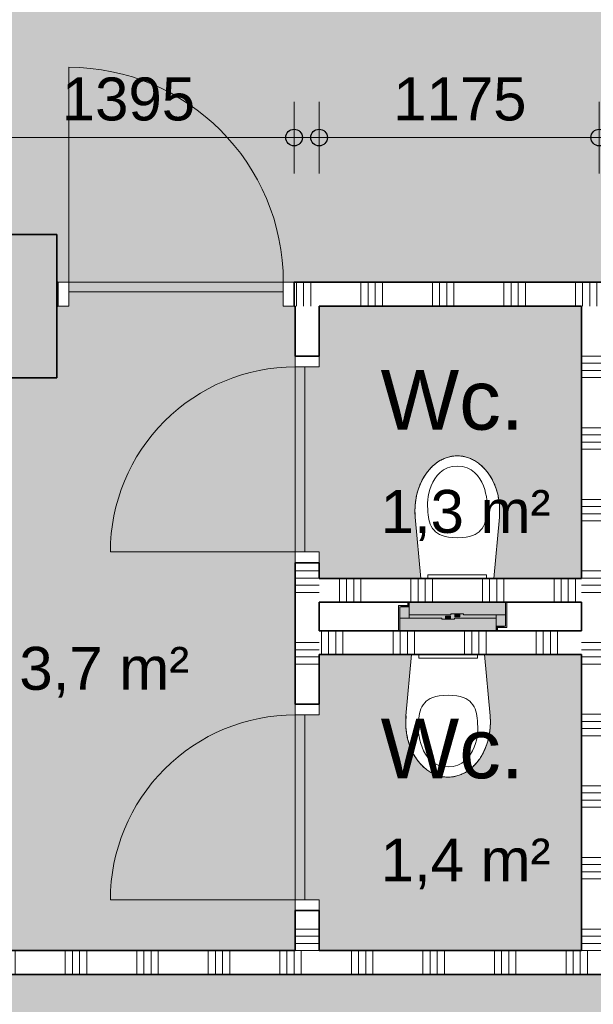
# Model space of a CAD drawing. Header units: millimetres. Extents: x 78984 to 109533, y 218 to 35070.
# Tile 19 of 28: x 88992 to 91397, y 25041 to 29165. Entities that reach past the tile are written whole.
import ezdxf

# ---------------------------------------------------------------- set-up
doc = ezdxf.new("R2010")
doc.units = ezdxf.units.MM
doc.linetypes.add('Hidden', pattern=[4, 2, -2])
for name, color, linetype, lineweight in [('A-ANNO-DIMS', 211, 'Continuous', 9), ('A-ANNO-DIMS-100', 211, 'Continuous', 9), ('A-AREA-IDEN', 2, 'Continuous', 13), ('A-AREA-PATT', 32, 'Continuous', 9), ('A-DOOR', 31, 'Continuous', 18), ('A-DOOR-FRAM', 31, 'Continuous', 13), ('A-WALL-PATT', 111, 'Continuous', 35), ('I-WALL', 2, 'Continuous', 18), ('P-SANR-FIXT', 6, 'Continuous', 13), ('S-COLS', 52, 'Continuous', 18)]:
    doc.layers.add(name, color=color, linetype=linetype, lineweight=lineweight)
doc.styles.add('Arial', font='arial.ttf', dxfattribs={"height": 180})
doc.styles.add('Arial_1', font='arial.ttf', dxfattribs={"height": 250})
doc.dimstyles.new('1_8mm', dxfattribs={"dimscale": 304.8, "dimtxt": 183.646692, "dimasz": 0.918635, "dimexe": 0.492126, "dimexo": 0.0625, "dimgap": 0.059055, "dimtad": 1, "dimdec": 0, "dimrnd": 5, "dimzin": 0, "dimdsep": 46, "dimtxsty": 'Arial', "dimblk1": 'DOTSMALL', "dimblk2": 'DOTSMALL', "dimsah": 1, "dimcen": 0.09, "dimdle": 0.590551, "dimazin": 0, "dimtfac": 1, "dimtdec": 4, "dimtix": 1, "dimtmove": 0, "dimatfit": 3, "dimfxl": 0.492126, "dimfxlon": 1, "dimtvp": 1, "dimtolj": 1, "dimtzin": 0, "dimlwd": 13, "dimlwe": 13, "dimarcsym": 2})

# ---------------------------------------------------------------- blocks, each defined once
blk = doc.blocks.new('300_28_ISR_kolom_vierkant_beton - 600x600-7608494-plot_02')
at = {"layer": 'S-COLS'}
blk.add_hatch(color=256, dxfattribs=at).paths.add_polyline_path([(300, -300), (300, 300), (-300, 300), (-300, -300)])
at = {"layer": 'S-COLS', "lineweight": 35}
for p, q in [((300, 300), (-300, 300)), ((-300, 300), (-300, -300)), ((300, -300), (300, 300)), ((-300, -300), (300, -300))]:
    blk.add_line(p, q, dxfattribs=at)
blk = doc.blocks.new('200_32_ISR_deur_binnen - dagmaat 0900x2300-7582107-plot_02')
at = {"layer": 'A-DOOR', "lineweight": 13}
blk.add_hatch(color=256, dxfattribs=at).paths.add_polyline_path([(450, 10), (450, 50), (-450, 50), (-450, 10), (252.7, 10)])
for p, q in [((-450, 50), (-450, 950)), ((-450, 50), (450, 50)), ((-450, 50), (-450, 10)), ((450, 50), (-450, 50)), ((450, 10), (450, 50)), ((-450, 10), (450, 10))]:
    blk.add_line(p, q, dxfattribs=at)
at = {"layer": 'A-DOOR', "linetype": 'Hidden', "lineweight": 13}
blk.add_line((-450, 10), (450, 10), dxfattribs=at)
at = {"layer": 'A-DOOR', "lineweight": 13}
blk.add_arc((-450, 50), 900, 360, 90, dxfattribs=at)
at = {"layer": 'A-DOOR-FRAM'}
for p, q in [((-450, 50), (-495, 50)), ((-450, -50), (-450, 50)), ((495, 50), (450, 50)), ((450, 50), (450, -50)), ((-495, -50), (-450, -50)), ((450, -50), (495, -50))]:
    blk.add_line(p, q, dxfattribs=at)
blk = doc.blocks.new('200_32_ISR_deur_binnen - dagmaat 0800x2300-7460249-plot_02')
at = {"layer": 'A-DOOR', "lineweight": 13}
blk.add_hatch(color=256, dxfattribs=at).paths.add_polyline_path([(387.5, 50), (-387.5, 50), (-387.5, 10), (387.5, 10)])
for p, q in [((-387.5, 50), (-387.5, 825)), ((-387.5, 50), (387.5, 50)), ((-387.5, 50), (-387.5, 10)), ((387.5, 50), (-387.5, 50)), ((387.5, 10), (387.5, 50)), ((-387.5, 10), (387.5, 10))]:
    blk.add_line(p, q, dxfattribs=at)
at = {"layer": 'A-DOOR', "linetype": 'Hidden', "lineweight": 13}
blk.add_line((-387.5, 10), (387.5, 10), dxfattribs=at)
at = {"layer": 'A-DOOR', "lineweight": 13}
blk.add_arc((-387.5, 50), 775, 360, 90, dxfattribs=at)
at = {"layer": 'A-DOOR-FRAM'}
for p, q in [((-387.5, 50), (-432.5, 50)), ((-387.5, -50), (-387.5, 50)), ((432.5, 50), (387.5, 50)), ((387.5, 50), (387.5, -50)), ((-432.5, -50), (-387.5, -50)), ((387.5, -50), (432.5, -50))]:
    blk.add_line(p, q, dxfattribs=at)
blk = doc.blocks.new('74_PF_toilet - Type 1-V31-plot_02')
at = {"layer": 'P-SANR-FIXT'}
for points in [[(-208, 189.5), (-208, 83.5), (-201.8, 83.5), (-201.8, 183.5), (-197.5, 183.5), (-197.5, 189.5), (-201.8, 189.5)], [(-201.8, 183.5), (-201.8, 136.5), (-26.5, 136.5), (-26.5, 131.5), (-10.1, 131.5), (-9.1, 144), (10.1, 144), (10.1, 131.5), (26.5, 131.5), (26.5, 136.5), (201.8, 136.5), (201.8, 149.5), (65.4, 149.5), (65.4, 154.5), (49, 154.5), (48, 142), (28.8, 142), (28.8, 154.5), (12.4, 154.5), (12.4, 149.5), (-162.9, 149.5), (-162.9, 183.5)], [(-195, 189.5), (-197.5, 189.5), (-197.5, 183.5), (-194, 183.5), (-194, 189.5)], [(-189.2, 189.5), (-191.6, 189.5), (-190.6, 183.5), (-189.2, 183.5)], [(-163.6, 189.5), (-189.2, 189.5), (-189.2, 183.5), (-162.9, 183.8), (-162.9, 189.5)], [(-201.8, 136.5), (-201.8, 83.5), (201.8, 83.5), (201.8, 136.5), (26.5, 136.5), (26.5, 131.5), (-26.5, 131.5), (-26.5, 136.5), (-156.2, 136.5)], [(2.7, 144), (-10.1, 144), (-9.1, 131.5), (10.1, 131.5), (9.1, 144), (5.2, 144)], [(202.5, 96.5), (201.8, 96.5), (202.5, 83.5), (208, 83.5), (208, 96.5), (202.8, 96.5)]]:
    blk.add_hatch(color=256, dxfattribs=at).paths.add_polyline_path(points)
for p, q in [((-208, 189.5), (-197.5, 189.5)), ((-208, 83.5), (-208, 189.5)), ((-201.8, 136.5), (-201.8, 183.5)), ((-201.8, 183.5), (-162.9, 183.5)), ((-197.5, 189.5), (-192.5, 189.5)), ((-191.9, 189.5), (-194.2, 189.5)), ((-192.5, 189.5), (-192.5, 183.5)), ((-189.2, 189.5), (-192.5, 189.5)), ((-163.6, 189.5), (-189.2, 189.5)), ((-201.8, 83.5), (-201.8, 136.5)), ((-201.8, 136.5), (-26.5, 136.5)), ((-26.5, 131.5), (-26.5, 136.5)), ((26.5, 131.5), (-26.5, 131.5)), ((-10.5, 144), (-10.5, 131.5)), ((10.5, 144), (-10.5, 144)), ((-10.1, 144), (-10.5, 144)), ((10.5, 144), (10.1, 144)), ((10.5, 131.5), (10.5, 144)), ((26.5, 136.5), (201.8, 136.5)), ((26.5, 136.5), (26.5, 131.5)), ((201.8, 149.5), (201.8, 136.5)), ((201.8, 136.5), (201.8, 83.5)), ((208, 96.5), (208, 83.5)), ((-176.3, -273.1), (-153, -16.5)), ((-176.3, -273.1), (-153, -16.5)), ((153, -16.5), (176.3, -273.1)), ((176.3, -273.1), (153, -16.5))]:
    blk.add_line(p, q, dxfattribs=at)
for start_param, end_param in [(1.453584, 3.141593), (3.141593, 4.829601)]:
    blk.add_ellipse((0, -300), major_axis=(0, 230), ratio=0.771739, start_param=start_param, end_param=end_param, dxfattribs=at)
for points, knots in [([(0, -487), (-62.6, -487), (-126, -396.6), (-126, -297), (-113.1, -217.6), (-56.2, -187), (0, -187)], [0, 0, 0, 0, 0.29817, 0.615872, 0.883496, 1.103556, 1.103556, 1.103556, 1.103556]), ([(0, -487), (62.6, -487), (126, -396.6), (126, -297), (113.1, -217.6), (56.2, -187), (0, -187)], [0, 0, 0, 0, 0.29817, 0.615872, 0.883496, 1.103556, 1.103556, 1.103556, 1.103556]), ([(0, -530), (-6.3, -530), (-18.9, -529.1), (-37.2, -525.3), (-52.3, -520), (-64.1, -514.6), (-72.7, -509.9), (-81.1, -504.7), (-89.4, -498.8), (-97.4, -492.4), (-105.1, -485.5), (-112.4, -478.1), (-119.5, -470.2), (-126.3, -461.7), (-132.7, -452.9), (-138.7, -443.7), (-144.4, -433.9), (-149.7, -423.8), (-154.5, -413.5), (-158.9, -402.8), (-162.8, -391.8), (-166.4, -380.5), (-169.4, -369.1), (-172, -357.4), (-174.1, -345.6), (-175.7, -333.6), (-177.2, -317.5), (-177.8, -297.5), (-177, -281.3), (-176.3, -273.1)], [0, 0, 0, 0, 0.0625, 0.125, 0.1875, 0.21875, 0.25, 0.28125, 0.3125, 0.34375, 0.375, 0.40625, 0.4375, 0.46875, 0.5, 0.53125, 0.5625, 0.59375, 0.625, 0.65625, 0.6875, 0.71875, 0.75, 0.78125, 0.8125, 0.84375, 0.875, 0.9375, 1, 1, 1, 1]), ([(176.3, -273.1), (177, -281.3), (177.8, -297.5), (177.2, -317.5), (175.7, -333.6), (174.1, -345.6), (172, -357.4), (169.4, -369.1), (166.4, -380.5), (162.8, -391.8), (158.9, -402.8), (154.5, -413.5), (149.7, -423.8), (144.4, -433.9), (138.7, -443.7), (132.7, -452.9), (126.3, -461.7), (119.5, -470.2), (112.4, -478.1), (105.1, -485.5), (97.4, -492.4), (89.4, -498.8), (81.1, -504.7), (72.7, -509.9), (64.1, -514.6), (52.3, -520), (37.2, -525.3), (18.9, -529.1), (6.3, -530), (0, -530)], [0, 0, 0, 0, 0.0625, 0.125, 0.15625, 0.1875, 0.21875, 0.25, 0.28125, 0.3125, 0.34375, 0.375, 0.40625, 0.4375, 0.46875, 0.5, 0.53125, 0.5625, 0.59375, 0.625, 0.65625, 0.6875, 0.71875, 0.75, 0.78125, 0.8125, 0.875, 0.9375, 1, 1, 1, 1])]:
    blk.add_open_spline(points, degree=3, knots=knots, dxfattribs=at)
blk = doc.blocks.new('NLRS_74_PF_WPB_bedieningsplaat Sigma 01_Geberit - gr_kl spoeling mat verchroomd-7672817-plot_02')
at = {"layer": 'P-SANR-FIXT'}
for p, q in [((91862.7, 26490.8), (91862.7, 26505.8)), ((92108.7, 26490.8), (91862.7, 26490.8)), ((92108.7, 26505.8), (92108.7, 26490.8))]:
    blk.add_line(p, q, dxfattribs=at)
blk = doc.blocks.new('74_PF_toilet - Type 1-V33-plot_02')
at = {"layer": 'P-SANR-FIXT'}
for points in [[(-202, 83.5), (-201.8, 83.5), (-201.8, 183.5), (-197.5, 183.5), (-197.5, 189.5), (-208, 189.5), (-208, 83.5)], [(14.6, 131.5), (26.5, 131.5), (26.5, 136.5), (201.8, 136.5), (201.8, 149.5), (65.4, 149.5), (65.4, 154.5), (49, 154.5), (48, 142), (28.8, 142), (28.8, 154.5), (12.4, 154.5), (12.4, 149.5), (-162.9, 149.5), (-162.9, 183.5), (-201.8, 183.5), (-201.8, 136.5), (-26.5, 136.5), (-26.5, 131.5), (-10.1, 131.5), (-9.1, 144), (10.1, 144), (10.1, 131.5)], [(-197.5, 183.5), (-194, 183.5), (-195, 189.5), (-197.5, 189.5)], [(-190.6, 183.5), (-189.2, 183.5), (-189.2, 189.5), (-191.6, 189.5), (-191.6, 183.5)], [(-189.2, 183.5), (-162.9, 183.8), (-163.6, 189.5), (-189.2, 189.5)], [(-188.3, 83.5), (201.8, 83.5), (201.8, 136.5), (26.5, 136.5), (26.5, 131.5), (-26.5, 131.5), (-26.5, 136.5), (-201.8, 136.5), (-201.8, 83.5)], [(9.1, 131.5), (10.1, 131.5), (9.1, 144), (-10.1, 144), (-9.1, 131.5), (7.4, 131.5)], [(208, 83.5), (208, 96.5), (201.8, 96.5), (202.5, 83.5)]]:
    blk.add_hatch(color=256, dxfattribs=at).paths.add_polyline_path(points)
for p, q in [((-208, 189.5), (-197.5, 189.5)), ((-208, 83.5), (-208, 189.5)), ((-201.8, 136.5), (-201.8, 183.5)), ((-201.8, 183.5), (-162.9, 183.5)), ((-197.5, 189.5), (-192.5, 189.5)), ((-191.9, 189.5), (-194.2, 189.5)), ((-192.5, 189.5), (-192.5, 183.5)), ((-189.2, 189.5), (-192.5, 189.5)), ((-163.6, 189.5), (-189.2, 189.5)), ((-201.8, 83.5), (-201.8, 136.5)), ((-201.8, 136.5), (-26.5, 136.5)), ((-26.5, 131.5), (-26.5, 136.5)), ((26.5, 131.5), (-26.5, 131.5)), ((-10.5, 144), (-10.5, 131.5)), ((10.5, 144), (-10.5, 144)), ((-10.1, 144), (-10.5, 144)), ((10.5, 144), (10.1, 144)), ((10.5, 131.5), (10.5, 144)), ((26.5, 136.5), (201.8, 136.5)), ((26.5, 136.5), (26.5, 131.5)), ((201.8, 149.5), (201.8, 136.5)), ((201.8, 136.5), (201.8, 83.5)), ((208, 96.5), (208, 83.5)), ((-176.3, -273.1), (-153, -16.5)), ((-176.3, -273.1), (-153, -16.5)), ((153, -16.5), (176.3, -273.1)), ((176.3, -273.1), (153, -16.5))]:
    blk.add_line(p, q, dxfattribs=at)
for start_param, end_param in [(1.453584, 3.141593), (3.141593, 4.829601)]:
    blk.add_ellipse((0, -300), major_axis=(0, 230), ratio=0.771739, start_param=start_param, end_param=end_param, dxfattribs=at)
for points, knots in [([(0, -487), (-62.6, -487), (-126, -396.6), (-126, -297), (-113.1, -217.6), (-56.2, -187), (0, -187)], [0, 0, 0, 0, 0.29817, 0.615872, 0.883496, 1.103556, 1.103556, 1.103556, 1.103556]), ([(0, -487), (62.6, -487), (126, -396.6), (126, -297), (113.1, -217.6), (56.2, -187), (0, -187)], [0, 0, 0, 0, 0.29817, 0.615872, 0.883496, 1.103556, 1.103556, 1.103556, 1.103556]), ([(0, -530), (-6.3, -530), (-18.9, -529.1), (-37.2, -525.3), (-52.3, -520), (-64.1, -514.6), (-72.7, -509.9), (-81.1, -504.7), (-89.4, -498.8), (-97.4, -492.4), (-105.1, -485.5), (-112.4, -478.1), (-119.5, -470.2), (-126.3, -461.7), (-132.7, -452.9), (-138.7, -443.7), (-144.4, -433.9), (-149.7, -423.8), (-154.5, -413.5), (-158.9, -402.8), (-162.8, -391.8), (-166.4, -380.5), (-169.4, -369.1), (-172, -357.4), (-174.1, -345.6), (-175.7, -333.6), (-177.2, -317.5), (-177.8, -297.5), (-177, -281.3), (-176.3, -273.1)], [0, 0, 0, 0, 0.0625, 0.125, 0.1875, 0.21875, 0.25, 0.28125, 0.3125, 0.34375, 0.375, 0.40625, 0.4375, 0.46875, 0.5, 0.53125, 0.5625, 0.59375, 0.625, 0.65625, 0.6875, 0.71875, 0.75, 0.78125, 0.8125, 0.84375, 0.875, 0.9375, 1, 1, 1, 1]), ([(176.3, -273.1), (177, -281.3), (177.8, -297.5), (177.2, -317.5), (175.7, -333.6), (174.1, -345.6), (172, -357.4), (169.4, -369.1), (166.4, -380.5), (162.8, -391.8), (158.9, -402.8), (154.5, -413.5), (149.7, -423.8), (144.4, -433.9), (138.7, -443.7), (132.7, -452.9), (126.3, -461.7), (119.5, -470.2), (112.4, -478.1), (105.1, -485.5), (97.4, -492.4), (89.4, -498.8), (81.1, -504.7), (72.7, -509.9), (64.1, -514.6), (52.3, -520), (37.2, -525.3), (18.9, -529.1), (6.3, -530), (0, -530)], [0, 0, 0, 0, 0.0625, 0.125, 0.15625, 0.1875, 0.21875, 0.25, 0.28125, 0.3125, 0.34375, 0.375, 0.40625, 0.4375, 0.46875, 0.5, 0.53125, 0.5625, 0.59375, 0.625, 0.65625, 0.6875, 0.71875, 0.75, 0.78125, 0.8125, 0.875, 0.9375, 1, 1, 1, 1])]:
    blk.add_open_spline(points, degree=3, knots=knots, dxfattribs=at)
blk = doc.blocks.new('DIMBLOCK20-plot_02')
at = {"layer": 'A-ANNO-DIMS-100', "lineweight": 25}
h = blk.add_hatch(color=256, dxfattribs=at)
edge = h.paths.add_edge_path()
edge.add_arc((88747.7, 28671.6), 35, 0, 360)
h = blk.add_hatch(color=256, dxfattribs=at)
edge = h.paths.add_edge_path()
edge.add_arc((90142.3, 28671.6), 35, 0, 360)
at = {"layer": 'A-ANNO-DIMS-100', "lineweight": 13}
for p, q in [((88747.7, 28671.6), (88747.7, 28821.6)), ((90142.3, 28671.6), (90142.3, 28821.6)), ((88567.7, 28671.6), (90322.3, 28671.6)), ((88747.7, 28671.6), (88747.7, 28521.6)), ((90142.3, 28671.6), (90142.3, 28521.6))]:
    blk.add_line(p, q, dxfattribs=at)
at = {"layer": 'A-ANNO-DIMS-100', "lineweight": 25}
for centre in [(88747.7, 28671.6), (90142.3, 28671.6)]:
    blk.add_circle(centre, 35, dxfattribs=at)
at = {"layer": 'A-ANNO-DIMS-100', "color": 0, "lineweight": 13, "insert": (89168.1, 28923.3), "char_height": 180, "width": 664.518, "attachment_point": 1, "line_spacing_factor": 0.941778, "style": 'Arial'}
blk.add_mtext('1395', dxfattribs=at)
blk = doc.blocks.new('_DotSmall')
at = {"color": 0, "linetype": 'ByBlock', "const_width": 0.5}
blk.add_lwpolyline([(-0.0625, 0, 1), (0.0625, 0, 1)], format="xyb", close=True, dxfattribs=at)
blk = doc.blocks.new('DIMBLOCK21-plot_02')
at = {"layer": 'A-ANNO-DIMS-100', "lineweight": 25}
h = blk.add_hatch(color=256, dxfattribs=at)
edge = h.paths.add_edge_path()
edge.add_arc((90247.2, 28671.6), 35, 0, 360)
h = blk.add_hatch(color=256, dxfattribs=at)
edge = h.paths.add_edge_path()
edge.add_arc((91422.2, 28671.6), 35, 0, 360)
at = {"layer": 'A-ANNO-DIMS-100', "lineweight": 13}
for p, q in [((90247.2, 28671.6), (90247.2, 28821.6)), ((91422.2, 28671.6), (91422.2, 28821.6)), ((90067.2, 28671.6), (91602.2, 28671.6)), ((90247.2, 28671.6), (90247.2, 28521.6)), ((91422.2, 28671.6), (91422.2, 28521.6))]:
    blk.add_line(p, q, dxfattribs=at)
at = {"layer": 'A-ANNO-DIMS-100', "lineweight": 25}
for centre in [(90247.2, 28671.6), (91422.2, 28671.6)]:
    blk.add_circle(centre, 35, dxfattribs=at)
at = {"layer": 'A-ANNO-DIMS-100', "color": 0, "lineweight": 13, "insert": (90557.8, 28923.3), "char_height": 180, "width": 664.518, "attachment_point": 1, "line_spacing_factor": 0.941778, "style": 'Arial'}
blk.add_mtext('1175', dxfattribs=at)
blk = doc.blocks.new('DIMBLOCK22-plot_02')
at = {"layer": 'A-ANNO-DIMS-100', "lineweight": 25}
h = blk.add_hatch(color=256, dxfattribs=at)
edge = h.paths.add_edge_path()
edge.add_arc((91522.2, 28671.6), 35, 0, 360)
h = blk.add_hatch(color=256, dxfattribs=at)
edge = h.paths.add_edge_path()
edge.add_arc((92697.2, 28671.6), 35, 0, 360)
at = {"layer": 'A-ANNO-DIMS-100', "lineweight": 13}
for p, q in [((91522.2, 28671.6), (91522.2, 28821.6)), ((92697.2, 28671.6), (92697.2, 28821.6)), ((91342.2, 28671.6), (92877.2, 28671.6)), ((91522.2, 28671.6), (91522.2, 28521.6)), ((92697.2, 28671.6), (92697.2, 28521.6))]:
    blk.add_line(p, q, dxfattribs=at)
at = {"layer": 'A-ANNO-DIMS-100', "lineweight": 25}
for centre in [(91522.2, 28671.6), (92697.2, 28671.6)]:
    blk.add_circle(centre, 35, dxfattribs=at)
at = {"layer": 'A-ANNO-DIMS-100', "color": 0, "lineweight": 13, "insert": (91832.8, 28923.3), "char_height": 180, "width": 664.518, "attachment_point": 1, "line_spacing_factor": 0.941778, "style": 'Arial'}
blk.add_mtext('1175', dxfattribs=at)

msp = doc.modelspace()

# ---------------------------------------------------------------- hatches: boundary and pattern name
at = {"layer": 'A-AREA-PATT'}
h = msp.add_hatch(color=9, dxfattribs=at)
h.paths.add_polyline_path([(100717.8, 6385.6), (102297.8, 6385.6), (102297.8, 6485.6), (102347.8, 6485.6), (102347.8, 7385.6), (102297.8, 7385.6), (102297.8, 11465.8), (102047.6, 11465.8), (102047.6, 12065.8), (102297.8, 12065.8), (102297.8, 12445.7), (102347.8, 12445.7), (102347.8, 13345.7), (102297.8, 13345.7), (102297.8, 13645.7), (102347.8, 13645.7), (102347.8, 14545.7), (102297.8, 14545.7), (102297.8, 17315.7), (102347.8, 17315.7), (102347.8, 18215.7), (102297.8, 18215.7), (102297.8, 19565.2), (102047.6, 19565.2), (102047.6, 20165.2), (102297.8, 20165.2), (102297.8, 25165.7), (88647.7, 25165.7), (88647.7, 27665.6), (88547.4, 27665.6), (88547.4, 28265.6), (89147.4, 28265.6), (89147.4, 28065.8), (104107.8, 28065.8), (104107.8, 28145.8), (104157.8, 28145.8), (104157.8, 28920.8), (104107.8, 28920.8), (104107.8, 29265.7), (99707.8, 29265.7), (99707.8, 29315.7), (98932.8, 29315.7), (98932.8, 29265.7), (94282.8, 29265.7), (94282.8, 29315.7), (93507.8, 29315.7), (93507.8, 29265.7), (93207.8, 29265.7), (93207.8, 29315.7), (92432.8, 29315.7), (92432.8, 29265.7), (87907.8, 29265.7), (87907.8, 33279.8), (87957.8, 33279.8), (87957.8, 33345.7), (86197.8, 33345.7), (86197.8, 33245.7), (86147.8, 33245.7), (86147.8, 32345.7), (86197.8, 32345.7), (86197.8, 27185.8), (86147.8, 27185.8), (86147.8, 26285.8), (86197.8, 26285.8), (86197.8, 25985.8), (86147.8, 25985.8), (86147.8, 25085.8), (86197.8, 25085.8), (86197.8, 22510.7), (86147.8, 22510.7), (86147.8, 21610.7), (86197.8, 21610.7), (86197.8, 20165.8), (86447.8, 20165.8), (86447.8, 19565.8), (86197.8, 19565.8), (86197.8, 16350.7), (86147.8, 16350.7), (86147.8, 15450.7), (86197.8, 15450.7), (86197.8, 15260.7), (86147.8, 15260.7), (86147.8, 14360.7), (86197.8, 14360.7), (86197.8, 12065.8), (86447.8, 12065.8), (86447.8, 11465.8), (86197.8, 11465.8), (86197.8, 7485.7), (86147.8, 7485.7), (86147.8, 6585.7), (86197.8, 6585.7), (86196.9, 6451.8), (86147.8, 6451.8), (86147.8, 6385.6), (88647.7, 6385.6), (88647.7, 14015.7), (90447.7, 14015.7), (90447.7, 13965.7), (91347.7, 13965.7), (91347.7, 14015.7), (91647.7, 14015.7), (91647.7, 13965.7), (92547.7, 13965.7), (92547.7, 14015.7), (94347.7, 14015.7), (94347.7, 10065.7), (96777.8, 10065.7), (96777.8, 10665.7), (96827.8, 10665.7), (96827.8, 11565.7), (96777.8, 11565.7), (96777.8, 14015.7), (100677.8, 14015.7), (100677.8, 6385.6)])
h.paths.add_polyline_path([(88697.7, 8140.6), (88697.7, 8915.6), (88687.7, 8915.6), (88687.7, 8140.6)])
h.paths.add_polyline_path([(88687.7, 9910.7), (88697.7, 9910.7), (88697.7, 10685.7), (88687.7, 10685.7), (88687.7, 10563.1)])
h.paths.add_polyline_path([(95292.7, 9965.7), (96192.7, 9965.7), (96192.7, 10025.7), (94392.7, 10025.7), (94392.7, 9965.7)])
h.paths.add_polyline_path([(99177.8, 13965.7), (99177.8, 13975.7), (98277.8, 13975.7), (98277.8, 13965.7), (98564.8, 13965.7)])
h.paths.add_polyline_path([(100295.5, 15515.8), (100100.3, 15515.8), (100100.3, 15565.8), (99200.3, 15565.8), (99200.3, 15515.8), (96369.2, 15515.8), (96369.2, 15565.8), (95469.2, 15565.8), (95469.2, 15515.8), (94079.8, 15515.8), (94079.8, 15565.8), (93179.8, 15565.8), (93179.8, 15515.8), (91929.8, 15515.8), (91929.8, 15565.8), (91029.8, 15565.8), (91029.8, 15515.8), (89692.7, 15515.8), (89692.7, 15565.8), (88792.7, 15565.8), (88792.7, 15515.8), (88647.7, 15515.8), (88647.7, 23515.8), (88792.7, 23515.8), (88792.7, 23465.8), (89692.7, 23465.8), (89692.7, 23515.8), (91029.8, 23515.8), (91029.8, 23465.8), (91929.8, 23465.8), (91929.8, 23515.8), (93179.8, 23515.8), (93179.8, 23465.8), (94079.8, 23465.8), (94079.8, 23515.8), (95469.2, 23515.8), (95469.2, 23465.8), (96369.2, 23465.8), (96369.2, 23515.8), (99200.3, 23515.8), (99200.3, 23465.8), (100100.3, 23465.8), (100100.3, 23515.8), (100334.8, 23515.8), (100334.6, 15515.8), (100322.3, 15515.8)])
h.paths.add_polyline_path([(102337.8, 22865.5), (102347.8, 22865.5), (102347.8, 24665.5), (102337.8, 24665.5), (102337.8, 23465.8)])
h.paths.add_polyline_path([(101453, 25205.7), (101480.3, 25205.7), (101480.3, 25265.7), (100580.3, 25265.7), (100580.3, 25205.7)])
h.paths.add_polyline_path([(99010.4, 25205.7), (99785.4, 25205.7), (99785.4, 25265.7), (99010.4, 25265.7)])
h.paths.add_polyline_path([(95676.5, 25205.7), (95935.2, 25205.7), (95935.2, 25265.7), (95160.2, 25265.7), (95160.2, 25205.7), (95284.8, 25205.7)])
h.paths.add_polyline_path([(93357.8, 28015.8), (93747.2, 28015.8), (93747.2, 28025.8), (92847.2, 28025.8), (92847.2, 28015.8)])
h.paths.add_polyline_path([(90097.3, 28015.8), (90097.3, 28025.8), (89197.3, 28025.8), (89197.3, 28015.8), (89900, 28015.8)])
h = msp.add_hatch(color=254, dxfattribs=at)
h.paths.add_polyline_path([(88753.6, 25265.7), (90147.2, 25265.7), (90147.2, 27965.8), (90097.3, 27965.8), (90097.3, 28015.8), (89197.3, 28015.8), (89197.3, 27965.8), (89147.4, 27965.8), (89147.4, 27665.6), (88747.7, 27665.6), (88747.7, 25265.7)])
h.paths.add_polyline_path([(90197.2, 25478.3), (90197.2, 26253.3), (90187.2, 26253.3), (90187.2, 25478.3)])
h.paths.add_polyline_path([(90197.2, 26935.8), (90197.2, 27710.8), (90187.2, 27710.8), (90187.2, 26935.8)])
for points in [[(90247.2, 26824.8), (90673.9, 26824.8), (90650.6, 27081.4), (90650.6, 27132.6), (90657.6, 27177.3), (90675.4, 27227), (90694.2, 27261.1), (90721.9, 27293.7), (90754.2, 27318.1), (90789.7, 27333.2), (90826.9, 27338.3), (90864, 27333.2), (90899.6, 27318.1), (90931.9, 27293.7), (90959.5, 27261.1), (90981.3, 27221.7), (90996.2, 27177.3), (91003.6, 27129.8), (91003.2, 27081.4), (90979.8, 26824.8), (91347.2, 26824.8), (91347.2, 27965.8), (90247.2, 27965.8), (90247.2, 27710.8), (90197.2, 27710.8), (90197.2, 26935.8), (90247.2, 26935.8), (90247.2, 26890.8)], [(90247.2, 25265.7), (91347.2, 25265.7), (91347.2, 26505.8), (90940.9, 26505.8), (90964.2, 26249.2), (90964.2, 26197.9), (90957.3, 26153.2), (90939.4, 26103.5), (90920.6, 26069.4), (90893, 26036.8), (90860.7, 26012.4), (90825.1, 25997.4), (90788, 25992.3), (90750.8, 25997.4), (90715.3, 26012.4), (90683, 26036.8), (90655.3, 26069.4), (90633.6, 26108.8), (90618.6, 26153.2), (90611.2, 26200.7), (90611.7, 26249.2), (90635, 26505.8), (90247.2, 26505.8), (90247.2, 26253.3), (90197.2, 26253.3), (90197.2, 25478.3), (90247.2, 25478.3), (90247.2, 25433.3)]]:
    msp.add_hatch(color=254, dxfattribs=at).paths.add_polyline_path(points)
at = {"layer": 'A-WALL-PATT', "lineweight": 9}
h = msp.add_hatch(dxfattribs=at)
h.set_pattern_fill('FP_31', color=256, angle=90, style=0, pattern_type=2)
h.set_pattern_definition([(90, (91622.3, 27965.77), (-300, -8e-13), []), (90, (91652.3, 27965.77), (-300, -8e-13), []), (90, (91682.3, 27965.77), (-300, -8e-13), []), (90, (91712.3, 27965.77), (-300, -8e-13), [])])
h.paths.add_polyline_path([(93797.2, 27965.8), (93797.2, 28065.8), (93792.2, 28065.8), (93792.2, 27965.8)])
h.paths.add_polyline_path([(91447.2, 27965.8), (92802.2, 27965.8), (92802.2, 28065.8), (90142.3, 28065.8), (90142.3, 27965.8), (91347.2, 27965.8)])
h.paths.add_polyline_path([(89152.3, 27965.8), (89152.3, 28065.8), (89147.4, 28065.8), (89147.4, 27965.8)])
h = msp.add_hatch(dxfattribs=at)
h.set_pattern_fill('FP_86', color=256, angle=90, style=0, pattern_type=2)
h.set_pattern_definition([(180, (90247.2, 26765.76), (-4e-14, -300), []), (180, (90247.2, 26795.76), (-4e-14, -300), []), (180, (90247.2, 26825.76), (-4e-14, -300), []), (180, (90247.2, 26855.76), (-4e-14, -300), [])])
h.paths.add_polyline_path([(90247.2, 25265.7), (90247.2, 25433.3), (90147.2, 25433.3), (90147.2, 25265.7)])
h.paths.add_polyline_path([(90147.2, 26298.3), (90247.2, 26298.3), (90247.2, 26890.8), (90147.2, 26890.8), (90147.2, 26387.7)])
h.paths.add_polyline_path([(90147.2, 27755.8), (90247.2, 27755.8), (90247.2, 27965.8), (90147.2, 27965.8), (90147.2, 27919.1)])
h = msp.add_hatch(dxfattribs=at)
h.set_pattern_fill('FP_85', color=256, angle=90, style=0, pattern_type=2)
h.set_pattern_definition([(180, (91447.2, 26765.76), (-4e-14, -300), []), (180, (91447.2, 26795.76), (-4e-14, -300), []), (180, (91447.2, 26825.76), (-4e-14, -300), []), (180, (91447.2, 26855.76), (-4e-14, -300), [])])
h.paths.add_polyline_path([(91347.2, 25265.7), (91447.2, 25265.7), (91447.2, 27965.8), (91347.2, 27965.8), (91347.2, 25877.2)])
h = msp.add_hatch(dxfattribs=at)
h.set_pattern_fill('FP_88', color=256, angle=-270, style=0, pattern_type=2)
h.set_pattern_definition([(270, (91322.2, 26824.77), (300, 1e-12), []), (270, (91292.2, 26824.77), (300, 1e-12), []), (270, (91262.2, 26824.77), (300, 1e-12), []), (270, (91232.2, 26824.77), (300, 1e-12), [])])
h.paths.add_polyline_path([(92246.7, 26724.8), (92697.2, 26724.8), (92697.2, 26824.8), (91447.2, 26824.8), (91447.2, 26724.8), (92201.6, 26724.8)])
h.paths.add_polyline_path([(90847.7, 26724.8), (91347.2, 26724.8), (91347.2, 26824.8), (90247.2, 26824.8), (90247.2, 26724.8), (90802.6, 26724.8)])
h = msp.add_hatch(dxfattribs=at)
h.set_pattern_fill('FP_87', color=256, angle=-270, style=0, pattern_type=2)
h.set_pattern_definition([(270, (90647.2, 26605.76), (300, 1e-12), []), (270, (90617.2, 26605.76), (300, 1e-12), []), (270, (90587.2, 26605.76), (300, 1e-12), []), (270, (90557.2, 26605.76), (300, 1e-12), [])])
h.paths.add_polyline_path([(91347.2, 26505.8), (91347.2, 26605.8), (90247.2, 26605.8), (90247.2, 26505.8), (91344.1, 26505.8)])
h = msp.add_hatch(dxfattribs=at)
h.set_pattern_fill('FP_29', color=256, angle=-270, style=0, pattern_type=2)
h.set_pattern_definition([(270, (91072.45, 25265.75), (300, 8e-13), []), (270, (91042.45, 25265.75), (300, 8e-13), []), (270, (91012.45, 25265.75), (300, 8e-13), []), (270, (90982.45, 25265.75), (300, 8e-13), [])])
h.paths.add_polyline_path([(93797.2, 25165.7), (93797.2, 25265.7), (88647.7, 25265.7), (88647.7, 25165.7), (93510.3, 25165.7)])

# ---------------------------------------------------------------- linework, layer by layer
at = {"layer": 'I-WALL', "lineweight": 35}
for p, q in [((89152.3, 28065.8), (89147.4, 28065.8)), ((89147.4, 28065.8), (89147.4, 27965.8)), ((89152.3, 27965.8), (89152.3, 28065.8)), ((92802.2, 28065.8), (90142.3, 28065.8)), ((90142.3, 28065.8), (90142.3, 27965.8)), ((89147.4, 27965.8), (89152.3, 27965.8)), ((90142.3, 27965.8), (90147.2, 27965.8)), ((90147.2, 27965.8), (90147.2, 27755.8)), ((90247.2, 27965.8), (91347.2, 27965.8)), ((90247.2, 27755.8), (90247.2, 27965.8)), ((91347.2, 27965.8), (91347.2, 26824.8)), ((90147.2, 27755.8), (90247.2, 27755.8)), ((90147.2, 26890.8), (90147.2, 26298.3)), ((90247.2, 26890.8), (90147.2, 26890.8)), ((90247.2, 26824.8), (90247.2, 26890.8)), ((91347.2, 26824.8), (90247.2, 26824.8)), ((90247.2, 26605.8), (90247.2, 26724.8)), ((90247.2, 26724.8), (91347.2, 26724.8)), ((91347.2, 26724.8), (91347.2, 26605.8)), ((91347.2, 26605.8), (90247.2, 26605.8)), ((90247.2, 26298.3), (90247.2, 26505.8)), ((90247.2, 26505.8), (91347.2, 26505.8)), ((91347.2, 26505.8), (91347.2, 25265.7)), ((90147.2, 26298.3), (90247.2, 26298.3)), ((90147.2, 25433.3), (90147.2, 25265.7)), ((90247.2, 25433.3), (90147.2, 25433.3)), ((90247.2, 25265.7), (90247.2, 25433.3)), ((90147.2, 25265.7), (88747.7, 25265.7)), ((91347.2, 25265.7), (90247.2, 25265.7)), ((88647.7, 25165.7), (93797.2, 25165.7))]:
    msp.add_line(p, q, dxfattribs=at)

# ---------------------------------------------------------------- block references
at = {"layer": 'A-DOOR-FRAM'}
msp.add_blockref('200_32_ISR_deur_binnen - dagmaat 0900x2300-7582107-plot_02', (89647.3, 28015.8), dxfattribs=at)
at = {"layer": 'A-DOOR-FRAM', "rotation": 90}
for p in [(90197.2, 27323.3), (90197.2, 25865.8)]:
    msp.add_blockref('200_32_ISR_deur_binnen - dagmaat 0800x2300-7460249-plot_02', p, dxfattribs=at)
at = {"layer": 'P-SANR-FIXT', "rotation": 180}
for name, p in [('74_PF_toilet - Type 1-V31-plot_02', (90826.9, 26808.3)), ('NLRS_74_PF_WPB_bedieningsplaat Sigma 01_Geberit - gr_kl spoeling mat verchroomd-7672817-plot_02', (182812.6, 53330.5))]:
    msp.add_blockref(name, p, dxfattribs=at)
at = {"layer": 'P-SANR-FIXT'}
for name, p in [('74_PF_toilet - Type 1-V33-plot_02', (90788, 26522.3)), ('NLRS_74_PF_WPB_bedieningsplaat Sigma 01_Geberit - gr_kl spoeling mat verchroomd-7672817-plot_02', (-1197.7, 0))]:
    msp.add_blockref(name, p, dxfattribs=at)
at = {"layer": 'S-COLS'}
msp.add_blockref('300_28_ISR_kolom_vierkant_beton - 600x600-7608494-plot_02', (88847.4, 27965.6), dxfattribs=at)

# ---------------------------------------------------------------- texts
at = {"layer": 'A-AREA-IDEN', "lineweight": 9, "attachment_point": 1}
for s, insert, char_height, width, style in [('Wc.', (90505.2, 27697.9), 250, 753.586, 'Arial_1'), ('1,3 m²', (90505.2, 27195.5), 180, 841.772, 'Arial'), ('3,7 m²', (88990.2, 26538.2), 180, 841.772, 'Arial'), ('Wc.', (90505.2, 26237.6), 250, 753.586, 'Arial_1'), ('1,4 m²', (90505.2, 25735.3), 180, 841.772, 'Arial')]:
    msp.add_mtext(s, dxfattribs=dict(at, insert=insert, char_height=char_height, width=width, style=style))

# ---------------------------------------------------------------- dimensions: what is measured, and where the dimension line sits
at = {"layer": 'A-ANNO-DIMS', "lineweight": 13}
for base, p1, p2, override, picture, middle in [((90142.3, 28671.6), (88747.7, 28521.6), (90142.3, 28821.6), {"dimpost": '<>', "dimfxl": 1426.493126}, 'DIMBLOCK20-plot_02', (89445, 28781.5)), ((91422.2, 28671.6), (90247.2, 28521.6), (91422.2, 28521.6), {"dimpost": '<>', "dimfxl": 1175}, 'DIMBLOCK21-plot_02', (90834.7, 28781.5)), ((92697.2, 28671.6), (91522.2, 28521.6), (92697.2, 28521.6), {"dimpost": '<>', "dimfxl": 1175.016614}, 'DIMBLOCK22-plot_02', (92109.7, 28781.5))]:
    dim = msp.add_linear_dim(base=base, p1=p1, p2=p2, dimstyle='1_8mm', override=override, dxfattribs=at)
    dim.commit()
    dim.dimension.update_dxf_attribs({"geometry": picture, "text_midpoint": middle})

doc.saveas('drawing.dxf')
